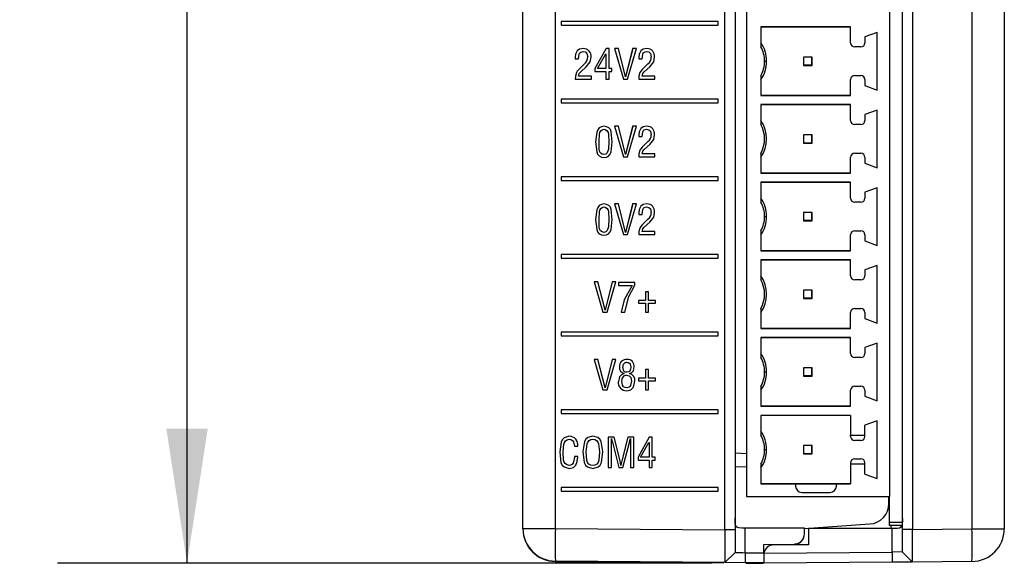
# Model space of a CAD drawing. Header units: millimetres. Extents: x 0 to 559, y 0 to 432.
# Tile 2 of 25: x 108 to 157, y 96 to 122. Entities that reach past the tile are written whole.
import ezdxf

# ---------------------------------------------------------------- set-up
doc = ezdxf.new("R2010")
doc.units = ezdxf.units.MM
doc.header["$LTSCALE"] = 2
doc.layers.add('DIMENSIONS', color=140, linetype='Continuous', lineweight=25)
doc.styles.add('SLDTEXTSTYLE0', font='TXT', dxfattribs={"width": 0.7})
doc.dimstyles.new('SLDDIMSTYLE0', dxfattribs={"dimtxt": 4.316016, "dimasz": 6.604, "dimexe": 0, "dimexo": 0.0625, "dimgap": 1.079004, "dimtad": 0, "dimtih": 1, "dimtoh": 1, "dimdec": 1, "dimrnd": 1e-09, "dimzin": 12, "dimdsep": 46, "dimtxsty": 'SLDTEXTSTYLE0', "dimsah": 1, "dimcen": 0.09, "dimadec": 0, "dimazin": 3, "dimtfac": 1, "dimtdec": 1, "dimtofl": 0, "dimtmove": 0, "dimatfit": 3, "dimfxl": 0, "dimfrac": 2, "dimtolj": 1, "dimtzin": 12, "dimarcsym": 0})

# ---------------------------------------------------------------- blocks, each defined once
blk = doc.blocks.new('_D')
at = {"layer": 'DIMENSIONS'}
for p, q in [((132.637, 200.338), (110.194, 200.338)), ((116.544, 200.338), (116.544, 155.891)), ((110.131, 148.065), (108.682, 148.065)), ((108.682, 148.065), (108.682, 141.205)), ((122.956, 148.065), (124.406, 148.065)), ((124.406, 148.065), (124.406, 141.205)), ((108.682, 141.205), (110.131, 141.205)), ((124.406, 141.205), (122.956, 141.205)), ((116.544, 95.791), (116.544, 140.239)), ((142.284, 95.791), (110.194, 95.791))]:
    blk.add_line(p, q, dxfattribs=at)
for points in [[(116.544, 200.338), (115.528, 193.734), (117.56, 193.734)], [(116.544, 95.791), (117.56, 102.395), (115.528, 102.395)]]:
    blk.add_solid(points, dxfattribs=at)
at = {"layer": 'DIMENSIONS', "char_height": 4.2333, "attachment_point": 1, "style": 'SLDTEXTSTYLE0'}
for s, insert in [('104.5', (108.336, 154.488)), ('4.12', (110.131, 146.662))]:
    blk.add_mtext(s, dxfattribs=dict(at, insert=insert))

msp = doc.modelspace()

# ---------------------------------------------------------------- linework, layer by layer
for p, q in [((142.926, 97.425), (142.926, 169.231)), ((143.422, 169.231), (143.422, 97.425)), ((151.629, 97.455), (151.629, 169.214)), ((152.129, 168.964), (152.129, 97.455)), ((155.043, 168.964), (155.043, 97.481)), ((156.629, 168.964), (156.629, 97.481)), ((143.992, 168.402), (143.992, 99.067)), ((150.992, 168.402), (150.992, 99.067)), ((134.608, 97.498), (134.608, 162.371)), ((133.019, 97.481), (133.019, 162.103)), ((133.022, 97.498), (133.022, 162.121)), ((142.595, 122.361), (134.896, 122.361)), ((134.896, 122.361), (134.896, 122.181)), ((134.896, 122.361), (134.896, 122.181)), ((142.595, 122.181), (142.595, 122.361)), ((134.896, 122.181), (142.595, 122.181)), ((149.092, 122.092), (144.692, 122.092)), ((144.692, 122.092), (144.692, 121.121)), ((149.092, 122.081), (144.692, 122.081)), ((149.092, 121.312), (149.092, 122.092)), ((150.392, 121.826), (149.792, 121.608)), ((150.392, 118.997), (150.392, 121.826)), ((149.792, 121.608), (149.792, 121.312)), ((135.679, 120.917), (135.679, 120.917)), ((135.971, 120.885), (135.971, 120.885)), ((135.979, 121.031), (135.979, 121.031)), ((137.102, 121.032), (136.549, 120.053)), ((137.102, 121.032), (136.549, 120.053)), ((136.676, 120.049), (137.084, 120.77)), ((137.084, 120.77), (137.088, 120.77)), ((137.088, 120.77), (137.088, 120.049)), ((137.088, 120.77), (137.088, 120.049)), ((137.088, 120.77), (137.088, 120.77)), ((137.249, 121.032), (137.102, 121.032)), ((137.249, 120.049), (137.249, 121.032)), ((137.699, 121.032), (137.515, 121.032)), ((137.515, 121.032), (137.946, 119.532)), ((137.515, 121.032), (137.946, 119.532)), ((138.046, 119.641), (137.699, 121.032)), ((138.4, 121.032), (138.05, 119.641)), ((138.401, 121.032), (138.05, 119.641)), ((138.152, 119.532), (138.585, 121.032)), ((138.585, 121.032), (138.4, 121.032)), ((138.795, 120.917), (138.795, 120.917)), ((139.087, 120.885), (139.086, 120.885)), ((139.095, 121.031), (139.094, 121.031)), ((149.592, 121.112), (149.292, 121.112)), ((133.019, 120.438), (133.014, 120.438)), ((135.586, 120.616), (135.586, 120.523)), ((135.586, 120.616), (135.586, 120.616)), ((135.586, 120.616), (135.586, 120.523)), ((135.586, 120.523), (135.747, 120.523)), ((136.037, 120.281), (135.755, 120.004)), ((136.038, 120.281), (135.755, 120.004)), ((136.038, 120.281), (136.037, 120.281)), ((136.196, 120.62), (136.196, 120.62)), ((138.701, 120.616), (138.702, 120.523)), ((138.702, 120.616), (138.701, 120.616)), ((138.702, 120.616), (138.702, 120.523)), ((138.702, 120.523), (138.863, 120.523)), ((139.153, 120.281), (138.871, 120.004)), ((139.153, 120.281), (138.871, 120.004)), ((139.153, 120.281), (139.153, 120.281)), ((139.312, 120.62), (139.312, 120.62)), ((144.872, 120.412), (144.972, 120.412)), ((146.792, 120.612), (146.786, 120.617)), ((147.197, 120.617), (146.786, 120.617)), ((146.786, 120.617), (146.786, 120.206)), ((146.792, 120.212), (146.792, 120.612)), ((147.192, 120.612), (146.792, 120.612)), ((147.197, 120.617), (147.192, 120.612)), ((147.192, 120.212), (147.192, 120.612)), ((147.197, 120.206), (147.197, 120.617)), ((135.642, 119.853), (135.642, 119.853)), ((135.755, 120.004), (135.755, 120.004)), ((135.857, 119.897), (136.125, 120.145)), ((136.549, 120.053), (136.549, 119.903)), ((136.549, 120.053), (136.549, 120.053)), ((136.549, 120.053), (136.549, 119.903)), ((136.549, 119.903), (137.088, 119.903)), ((137.088, 120.049), (136.676, 120.049)), ((137.088, 120.049), (137.088, 120.049)), ((137.088, 119.903), (137.088, 119.532)), ((137.088, 119.903), (137.088, 119.532)), ((137.088, 119.903), (137.088, 119.903)), ((137.384, 120.049), (137.249, 120.049)), ((137.249, 119.532), (137.249, 119.903)), ((137.249, 119.903), (137.384, 119.903)), ((137.384, 119.903), (137.384, 120.049)), ((138.758, 119.853), (138.757, 119.853)), ((138.871, 120.004), (138.871, 120.004)), ((138.972, 119.897), (139.241, 120.145)), ((146.792, 120.212), (146.786, 120.206)), ((146.786, 120.206), (147.197, 120.206)), ((147.192, 120.212), (146.792, 120.212)), ((147.197, 120.206), (147.192, 120.212)), ((135.584, 119.532), (136.375, 119.532)), ((136.375, 119.678), (135.749, 119.678)), ((136.375, 119.532), (136.375, 119.678)), ((137.088, 119.532), (137.249, 119.532)), ((137.946, 119.532), (138.152, 119.532)), ((138.05, 119.641), (138.046, 119.641)), ((138.05, 119.641), (138.05, 119.641)), ((138.7, 119.532), (139.491, 119.532)), ((139.491, 119.678), (138.865, 119.678)), ((139.491, 119.532), (139.491, 119.678)), ((144.692, 119.703), (144.692, 118.732)), ((149.092, 118.732), (149.092, 119.512)), ((149.292, 119.712), (149.592, 119.712)), ((149.792, 119.512), (149.792, 119.215)), ((149.792, 119.215), (150.392, 118.997)), ((142.595, 118.551), (134.896, 118.551)), ((134.896, 118.551), (134.896, 118.371)), ((134.896, 118.551), (134.896, 118.371)), ((134.896, 118.371), (142.595, 118.371)), ((142.595, 118.371), (142.595, 118.551)), ((144.692, 118.742), (149.092, 118.742)), ((144.692, 118.732), (149.092, 118.732)), ((149.092, 118.282), (144.692, 118.282)), ((144.692, 118.282), (144.692, 117.311)), ((149.092, 118.271), (144.692, 118.271)), ((149.092, 117.502), (149.092, 118.282)), ((150.392, 118.016), (149.792, 117.798)), ((150.392, 115.187), (150.392, 118.016)), ((149.792, 117.798), (149.792, 117.502)), ((136.992, 117.075), (136.991, 117.075)), ((137.699, 117.222), (137.515, 117.222)), ((137.515, 117.222), (137.946, 115.722)), ((137.515, 117.222), (137.946, 115.722)), ((138.046, 115.831), (137.699, 117.222)), ((138.4, 117.222), (138.05, 115.831)), ((138.401, 117.222), (138.05, 115.831)), ((138.152, 115.722), (138.585, 117.222)), ((138.585, 117.222), (138.4, 117.222)), ((138.795, 117.107), (138.795, 117.107)), ((139.087, 117.075), (139.086, 117.075)), ((139.095, 117.221), (139.094, 117.221)), ((149.592, 117.302), (149.292, 117.302)), ((136.586, 116.456), (136.585, 116.456)), ((136.75, 116.482), (136.75, 116.482)), ((137.235, 116.482), (137.235, 116.482)), ((138.701, 116.806), (138.702, 116.713)), ((138.702, 116.806), (138.701, 116.806)), ((138.702, 116.806), (138.702, 116.713)), ((138.702, 116.713), (138.863, 116.713)), ((139.153, 116.471), (138.871, 116.194)), ((139.153, 116.471), (138.871, 116.194)), ((139.153, 116.471), (139.153, 116.471)), ((139.312, 116.81), (139.312, 116.81)), ((146.792, 116.802), (146.786, 116.807)), ((147.197, 116.807), (146.786, 116.807)), ((146.786, 116.807), (146.786, 116.396)), ((146.792, 116.402), (146.786, 116.396)), ((146.786, 116.396), (147.197, 116.396)), ((147.192, 116.802), (146.792, 116.802)), ((146.792, 116.402), (146.792, 116.802)), ((147.192, 116.402), (146.792, 116.402)), ((147.197, 116.807), (147.192, 116.802)), ((147.192, 116.402), (147.192, 116.802)), ((147.197, 116.396), (147.192, 116.402)), ((147.197, 116.396), (147.197, 116.807)), ((138.758, 116.043), (138.757, 116.043)), ((138.871, 116.194), (138.871, 116.194)), ((138.972, 116.087), (139.241, 116.335)), ((136.992, 115.831), (136.991, 115.831)), ((136.991, 115.685), (136.992, 115.685)), ((136.992, 115.685), (136.992, 115.685)), ((137.946, 115.722), (138.152, 115.722)), ((138.05, 115.831), (138.046, 115.831)), ((138.05, 115.831), (138.05, 115.831)), ((138.7, 115.722), (139.491, 115.722)), ((139.491, 115.868), (138.865, 115.868)), ((139.491, 115.722), (139.491, 115.868)), ((144.692, 115.893), (144.692, 114.922)), ((149.092, 114.922), (149.092, 115.702)), ((149.292, 115.902), (149.592, 115.902)), ((149.792, 115.702), (149.792, 115.405)), ((149.792, 115.405), (150.392, 115.187)), ((142.595, 114.741), (134.896, 114.741)), ((134.896, 114.741), (134.896, 114.561)), ((134.896, 114.741), (134.896, 114.561)), ((134.896, 114.561), (142.595, 114.561)), ((142.595, 114.561), (142.595, 114.741)), ((144.692, 114.932), (149.092, 114.932)), ((144.692, 114.922), (149.092, 114.922)), ((149.092, 114.477), (144.692, 114.477)), ((144.692, 114.477), (144.692, 113.506)), ((149.092, 114.466), (144.692, 114.466)), ((149.092, 113.697), (149.092, 114.477)), ((150.392, 114.211), (149.792, 113.993)), ((149.792, 113.993), (149.792, 113.697)), ((150.392, 111.382), (150.392, 114.211)), ((149.592, 113.497), (149.292, 113.497)), ((136.992, 113.265), (136.991, 113.265)), ((137.699, 113.412), (137.515, 113.412)), ((137.515, 113.412), (137.946, 111.912)), ((137.515, 113.412), (137.946, 111.912)), ((138.046, 112.021), (137.699, 113.412)), ((138.4, 113.412), (138.05, 112.021)), ((138.401, 113.412), (138.05, 112.021)), ((138.152, 111.912), (138.585, 113.412)), ((138.585, 113.412), (138.4, 113.412)), ((138.795, 113.297), (138.795, 113.297)), ((139.087, 113.265), (139.086, 113.265)), ((139.095, 113.411), (139.094, 113.411)), ((136.586, 112.646), (136.585, 112.646)), ((136.75, 112.672), (136.75, 112.672)), ((137.235, 112.672), (137.235, 112.672)), ((138.701, 112.996), (138.702, 112.903)), ((138.702, 112.996), (138.701, 112.996)), ((138.702, 112.996), (138.702, 112.903)), ((138.702, 112.903), (138.863, 112.903)), ((139.153, 112.661), (138.871, 112.384)), ((139.153, 112.661), (138.871, 112.384)), ((138.972, 112.277), (139.241, 112.525)), ((139.153, 112.661), (139.153, 112.661)), ((139.312, 113), (139.312, 113)), ((144.872, 112.797), (144.972, 112.797)), ((146.792, 112.997), (146.786, 113.002)), ((147.197, 113.002), (146.786, 113.002)), ((146.786, 113.002), (146.786, 112.591)), ((146.792, 112.597), (146.786, 112.591)), ((146.786, 112.591), (147.197, 112.591)), ((147.192, 112.997), (146.792, 112.997)), ((146.792, 112.597), (146.792, 112.997)), ((147.192, 112.597), (146.792, 112.597)), ((147.197, 113.002), (147.192, 112.997)), ((147.192, 112.597), (147.192, 112.997)), ((147.197, 112.591), (147.192, 112.597)), ((147.197, 112.591), (147.197, 113.002)), ((138.758, 112.233), (138.757, 112.233)), ((139.491, 112.058), (138.865, 112.058)), ((138.871, 112.384), (138.871, 112.384)), ((139.491, 111.912), (139.491, 112.058)), ((144.692, 112.088), (144.692, 111.117)), ((149.292, 112.097), (149.592, 112.097)), ((136.992, 112.021), (136.991, 112.021)), ((136.991, 111.875), (136.992, 111.875)), ((136.992, 111.875), (136.992, 111.875)), ((137.946, 111.912), (138.152, 111.912)), ((138.05, 112.021), (138.046, 112.021)), ((138.05, 112.021), (138.05, 112.021)), ((138.7, 111.912), (139.491, 111.912)), ((149.092, 111.117), (149.092, 111.897)), ((149.792, 111.897), (149.792, 111.6)), ((149.792, 111.6), (150.392, 111.382)), ((144.692, 111.127), (149.092, 111.127)), ((144.692, 111.117), (149.092, 111.117)), ((142.595, 110.931), (134.896, 110.931)), ((134.896, 110.931), (134.896, 110.751)), ((134.896, 110.931), (134.896, 110.751)), ((134.896, 110.751), (142.595, 110.751)), ((142.595, 110.751), (142.595, 110.931)), ((149.092, 110.667), (144.692, 110.667)), ((144.692, 110.667), (144.692, 109.696)), ((149.092, 110.656), (144.692, 110.656)), ((149.092, 109.887), (149.092, 110.667)), ((150.392, 110.401), (149.792, 110.183)), ((149.792, 110.183), (149.792, 109.887)), ((150.392, 107.572), (150.392, 110.401)), ((149.592, 109.687), (149.292, 109.687)), ((136.698, 109.602), (136.513, 109.602)), ((136.513, 109.602), (136.944, 108.102)), ((136.513, 109.602), (136.944, 108.102)), ((137.044, 108.211), (136.698, 109.602)), ((137.399, 109.602), (137.048, 108.211)), ((137.399, 109.602), (137.048, 108.211)), ((137.15, 108.102), (137.583, 109.602)), ((137.583, 109.602), (137.399, 109.602)), ((138.512, 109.565), (137.699, 109.565)), ((137.699, 109.565), (137.699, 109.419)), ((137.699, 109.565), (137.699, 109.419)), ((137.699, 109.419), (138.376, 109.419)), ((138.376, 109.419), (138.376, 109.419)), ((138.512, 109.43), (138.512, 109.565)), ((146.792, 109.187), (146.786, 109.192)), ((147.197, 109.192), (146.786, 109.192)), ((146.786, 109.192), (146.786, 108.781)), ((147.192, 109.187), (146.792, 109.187)), ((146.792, 108.787), (146.792, 109.187)), ((147.197, 109.192), (147.192, 109.187)), ((147.192, 108.787), (147.192, 109.187)), ((147.197, 108.781), (147.197, 109.192)), ((139.036, 108.674), (138.693, 108.674)), ((138.693, 108.674), (138.693, 108.547)), ((138.693, 108.674), (138.693, 108.547)), ((139.178, 109.107), (139.036, 109.107)), ((139.036, 109.107), (139.036, 108.674)), ((139.036, 109.107), (139.036, 108.674)), ((139.036, 108.674), (139.036, 108.674)), ((139.178, 108.674), (139.178, 109.107)), ((139.523, 108.674), (139.178, 108.674)), ((139.523, 108.547), (139.523, 108.674)), ((146.792, 108.787), (146.786, 108.781)), ((146.786, 108.781), (147.197, 108.781)), ((147.192, 108.787), (146.792, 108.787)), ((147.197, 108.781), (147.192, 108.787)), ((137.048, 108.211), (137.044, 108.211)), ((137.048, 108.211), (137.048, 108.211)), ((138.693, 108.547), (139.036, 108.547)), ((139.036, 108.547), (139.036, 108.102)), ((139.036, 108.547), (139.036, 108.547)), ((139.036, 108.547), (139.036, 108.102)), ((139.178, 108.102), (139.178, 108.547)), ((139.178, 108.547), (139.523, 108.547)), ((144.692, 108.278), (144.692, 107.307)), ((149.292, 108.287), (149.592, 108.287)), ((136.944, 108.102), (137.15, 108.102)), ((137.841, 108.101), (138.024, 108.102)), ((139.036, 108.102), (139.178, 108.102)), ((149.092, 107.307), (149.092, 108.087)), ((149.792, 108.087), (149.792, 107.79)), ((149.792, 107.79), (150.392, 107.572)), ((144.692, 107.317), (149.092, 107.317)), ((144.692, 107.307), (149.092, 107.307)), ((142.595, 107.121), (134.896, 107.121)), ((134.896, 107.121), (134.896, 106.941)), ((134.896, 107.121), (134.896, 106.941)), ((134.896, 106.941), (142.595, 106.941)), ((142.595, 106.941), (142.595, 107.121)), ((149.092, 106.857), (144.692, 106.857)), ((144.692, 106.857), (144.692, 105.886)), ((149.092, 106.846), (144.692, 106.846)), ((149.092, 106.077), (149.092, 106.857)), ((150.392, 106.591), (149.792, 106.373)), ((149.792, 106.373), (149.792, 106.077)), ((150.392, 103.762), (150.392, 106.591)), ((136.698, 105.792), (136.513, 105.792)), ((136.513, 105.792), (136.944, 104.292)), ((136.513, 105.792), (136.944, 104.292)), ((137.044, 104.401), (136.698, 105.792)), ((137.399, 105.792), (137.048, 104.401)), ((137.399, 105.792), (137.048, 104.401)), ((137.15, 104.292), (137.583, 105.792)), ((137.583, 105.792), (137.399, 105.792)), ((138.131, 105.791), (138.131, 105.791)), ((149.592, 105.877), (149.292, 105.877)), ((137.754, 105.432), (137.754, 105.432)), ((137.919, 105.414), (137.919, 105.414)), ((138.119, 105.645), (138.119, 105.645)), ((138.31, 105.407), (138.31, 105.407)), ((139.178, 105.297), (139.036, 105.297)), ((139.036, 105.297), (139.036, 104.864)), ((139.036, 105.297), (139.036, 104.864)), ((139.178, 104.864), (139.178, 105.297)), ((146.792, 105.377), (146.786, 105.382)), ((147.197, 105.382), (146.786, 105.382)), ((146.786, 105.382), (146.786, 104.971)), ((147.192, 105.377), (146.792, 105.377)), ((146.792, 104.977), (146.792, 105.377)), ((147.197, 105.382), (147.192, 105.377)), ((147.192, 104.977), (147.192, 105.377)), ((147.197, 104.971), (147.197, 105.382)), ((137.986, 105.097), (137.986, 105.093)), ((137.986, 105.097), (137.986, 105.097)), ((137.986, 105.097), (137.986, 105.093)), ((137.986, 105.093), (137.986, 105.093)), ((138.106, 105.015), (138.105, 105.015)), ((138.121, 105.161), (138.121, 105.161)), ((138.249, 105.093), (138.249, 105.097)), ((139.036, 104.864), (138.693, 104.864)), ((138.693, 104.864), (138.693, 104.737)), ((138.693, 104.864), (138.693, 104.737)), ((139.036, 104.864), (139.036, 104.864)), ((139.523, 104.864), (139.178, 104.864)), ((139.523, 104.737), (139.523, 104.864)), ((144.872, 105.177), (144.972, 105.177)), ((146.792, 104.977), (146.786, 104.971)), ((146.786, 104.971), (147.197, 104.971)), ((147.192, 104.977), (146.792, 104.977)), ((147.197, 104.971), (147.192, 104.977)), ((137.048, 104.401), (137.044, 104.401)), ((137.048, 104.401), (137.048, 104.401)), ((137.698, 104.714), (137.698, 104.714)), ((137.863, 104.72), (137.863, 104.72)), ((138.118, 104.401), (138.118, 104.401)), ((138.348, 104.722), (138.347, 104.722)), ((138.693, 104.737), (139.036, 104.737)), ((139.036, 104.737), (139.036, 104.292)), ((139.036, 104.737), (139.036, 104.737)), ((139.036, 104.737), (139.036, 104.292)), ((139.178, 104.292), (139.178, 104.737)), ((139.178, 104.737), (139.523, 104.737)), ((144.692, 104.468), (144.692, 103.497)), ((149.292, 104.477), (149.592, 104.477)), ((136.944, 104.292), (137.15, 104.292)), ((138.114, 104.255), (138.114, 104.255)), ((139.036, 104.292), (139.178, 104.292)), ((149.092, 103.497), (149.092, 104.277)), ((149.792, 104.277), (149.792, 103.98)), ((149.792, 103.98), (150.392, 103.762)), ((144.692, 103.507), (149.092, 103.507)), ((144.692, 103.497), (149.092, 103.497)), ((142.595, 103.311), (134.896, 103.311)), ((134.896, 103.311), (134.896, 103.131)), ((134.896, 103.311), (134.896, 103.131)), ((134.896, 103.131), (142.595, 103.131)), ((142.595, 103.131), (142.595, 103.311)), ((149.092, 103.047), (144.692, 103.047)), ((144.692, 103.047), (144.692, 102.076)), ((149.092, 103.036), (144.692, 103.036)), ((149.092, 103.047), (149.092, 102.067)), ((150.392, 102.781), (149.792, 102.563)), ((149.792, 102.067), (149.792, 102.563)), ((150.392, 99.952), (150.392, 102.781)), ((135.292, 102.018), (135.292, 102.018)), ((136.449, 102.018), (136.449, 102.018)), ((137.49, 101.982), (137.2, 101.982)), ((137.2, 101.982), (137.2, 100.482)), ((137.2, 101.982), (137.2, 100.482)), ((137.361, 101.716), (137.357, 101.91)), ((137.357, 101.91), (137.361, 101.91)), ((137.361, 101.91), (137.361, 101.91)), ((137.789, 100.812), (137.49, 101.982)), ((138.166, 101.982), (137.864, 100.815)), ((138.166, 101.982), (137.864, 100.815)), ((138.455, 101.982), (138.166, 101.982)), ((138.29, 101.91), (138.294, 101.91)), ((138.294, 101.91), (138.294, 101.91)), ((138.455, 100.482), (138.455, 101.982)), ((139.216, 101.982), (138.663, 101.003)), ((139.216, 101.982), (138.663, 101.003)), ((139.364, 101.982), (139.216, 101.982)), ((139.364, 100.999), (139.364, 101.982)), ((149.092, 102.067), (149.792, 102.067)), ((149.092, 102.017), (149.092, 102.067)), ((149.792, 102.017), (149.792, 102.067)), ((135.28, 101.872), (135.279, 101.872)), ((135.549, 101.538), (135.71, 101.539)), ((136.442, 101.872), (136.441, 101.872)), ((137.361, 100.482), (137.361, 101.716)), ((137.405, 101.726), (137.724, 100.482)), ((137.405, 101.726), (137.405, 101.726)), ((137.405, 101.726), (137.724, 100.482)), ((137.925, 100.482), (138.243, 101.708)), ((138.293, 101.719), (138.294, 100.482)), ((138.294, 101.719), (138.293, 101.719)), ((138.294, 101.719), (138.294, 100.482)), ((138.79, 100.999), (139.199, 101.72)), ((139.199, 101.72), (139.203, 101.72)), ((139.203, 101.72), (139.203, 101.72)), ((139.203, 101.72), (139.203, 100.999)), ((139.203, 101.72), (139.203, 100.999)), ((146.786, 101.572), (146.786, 101.161)), ((146.792, 101.567), (146.786, 101.572)), ((147.197, 101.572), (146.786, 101.572)), ((146.792, 101.167), (146.792, 101.567)), ((147.192, 101.567), (146.792, 101.567)), ((147.197, 101.572), (147.192, 101.567)), ((147.192, 101.167), (147.192, 101.567)), ((147.197, 101.161), (147.197, 101.572)), ((149.592, 101.817), (149.292, 101.817)), ((134.824, 101.253), (134.824, 101.253)), ((135.71, 101.024), (135.549, 101.024)), ((135.955, 101.267), (135.955, 101.267)), ((135.955, 101.267), (135.955, 101.267)), ((136.771, 101.263), (136.771, 101.263)), ((136.771, 101.263), (136.771, 101.263)), ((138.663, 101.003), (138.663, 100.853)), ((138.663, 101.003), (138.663, 101.003)), ((138.663, 101.003), (138.663, 100.853)), ((139.203, 100.999), (138.79, 100.999)), ((139.203, 100.999), (139.203, 100.999)), ((139.498, 100.999), (139.364, 100.999)), ((139.498, 100.853), (139.498, 100.999)), ((143.992, 101.167), (143.422, 101.187)), ((144.872, 101.367), (144.972, 101.367)), ((146.792, 101.167), (146.786, 101.161)), ((146.786, 101.161), (147.197, 101.161)), ((147.192, 101.167), (146.792, 101.167)), ((147.197, 101.161), (147.192, 101.167)), ((135.28, 100.591), (135.279, 100.591)), ((135.539, 100.921), (135.539, 100.921)), ((136.446, 100.591), (136.445, 100.591)), ((137.2, 100.482), (137.361, 100.482)), ((137.724, 100.482), (137.925, 100.482)), ((137.825, 100.59), (137.821, 100.59)), ((137.825, 100.59), (137.825, 100.59)), ((137.864, 100.815), (137.864, 100.815)), ((138.294, 100.482), (138.455, 100.482)), ((138.663, 100.853), (139.203, 100.853)), ((139.203, 100.853), (139.203, 100.482)), ((139.203, 100.853), (139.203, 100.482)), ((139.203, 100.853), (139.203, 100.853)), ((139.203, 100.482), (139.364, 100.482)), ((139.364, 100.482), (139.364, 100.853)), ((139.364, 100.853), (139.498, 100.853)), ((143.992, 100.499), (143.422, 100.514)), ((144.692, 100.658), (144.692, 99.686)), ((149.092, 100.717), (149.092, 100.667)), ((149.092, 100.667), (149.092, 99.686)), ((149.092, 100.667), (149.792, 100.667)), ((149.292, 100.917), (149.592, 100.917)), ((149.792, 100.667), (149.792, 100.717)), ((149.792, 100.17), (149.792, 100.667)), ((149.792, 100.17), (150.392, 99.952)), ((142.595, 99.501), (134.896, 99.501)), ((134.896, 99.501), (134.896, 99.321)), ((134.896, 99.501), (134.896, 99.321)), ((142.595, 99.321), (142.595, 99.501)), ((144.692, 99.696), (149.092, 99.696)), ((146.392, 99.686), (144.692, 99.686)), ((148.392, 99.694), (146.392, 99.694)), ((146.392, 99.694), (146.392, 99.686)), ((146.392, 99.686), (146.392, 99.57)), ((148.392, 99.686), (148.392, 99.694)), ((148.392, 99.57), (148.392, 99.686)), ((149.092, 99.686), (148.392, 99.686)), ((134.896, 99.321), (142.595, 99.321)), ((143.992, 99.067), (150.992, 99.067)), ((146.692, 99.27), (148.092, 99.27)), ((150.969, 98.717), (150.969, 99.067)), ((150.989, 99.067), (150.989, 97.794)), ((146.827, 97.495), (150.039, 97.719)), ((151.626, 97.794), (150.989, 97.794)), ((150.989, 97.794), (150.989, 97.644)), ((151.608, 97.644), (150.989, 97.644)), ((151.069, 97.644), (151.069, 97.494)), ((151.561, 97.644), (151.561, 97.561)), ((133.022, 97.498), (134.608, 97.498)), ((134.608, 97.498), (142.926, 97.425)), ((143.422, 97.425), (142.926, 97.425)), ((143.422, 97.425), (143.422, 96.321)), ((143.922, 96.312), (143.922, 97.512)), ((146.827, 97.512), (143.922, 97.512)), ((146.827, 97.238), (146.827, 97.512)), ((151.129, 97.494), (147.024, 97.494)), ((147.024, 97.494), (147.024, 96.694)), ((151.129, 96.342), (151.129, 97.494)), ((151.629, 96.351), (151.629, 97.455)), ((152.129, 97.455), (151.629, 97.455)), ((152.129, 97.455), (155.043, 97.481)), ((155.043, 97.481), (156.629, 97.481)), ((144.827, 96.712), (146.336, 96.738)), ((146.333, 96.721), (144.827, 96.695)), ((144.827, 96.304), (144.827, 96.712)), ((147.024, 96.694), (145.324, 96.694)), ((143.413, 96.312), (142.926, 95.825)), ((143.413, 96.312), (143.422, 96.321)), ((143.922, 96.312), (143.917, 95.817)), ((143.922, 96.312), (144.827, 96.304)), ((144.827, 96.304), (144.827, 95.809)), ((144.833, 96.287), (151.129, 96.342)), ((151.629, 96.351), (151.129, 96.342)), ((151.129, 96.342), (151.134, 95.847)), ((151.629, 96.351), (151.638, 96.342)), ((151.638, 96.342), (152.129, 95.855)), ((134.605, 95.881), (142.878, 95.808)), ((142.926, 95.825), (134.608, 95.898)), ((143.917, 95.817), (142.926, 95.825)), ((144.827, 95.809), (143.917, 95.817)), ((143.965, 95.799), (144.824, 95.791)), ((151.134, 95.847), (144.824, 95.791)), ((144.824, 95.791), (144.824, 95.809)), ((152.129, 95.855), (151.134, 95.847)), ((155.043, 95.881), (152.129, 95.855))]:
    msp.add_line(p, q)
at = {"flags": 128}
for points in [[(135.679, 120.917), (135.602, 120.755), (135.586, 120.616)], [(135.679, 120.917), (135.602, 120.755), (135.586, 120.616)], [(135.979, 121.031), (135.798, 120.999), (135.679, 120.917)], [(135.979, 121.031), (135.798, 120.999), (135.679, 120.917)], [(135.747, 120.523), (135.778, 120.763), (135.807, 120.816), (135.854, 120.855), (135.971, 120.885)], [(135.971, 120.885), (136.08, 120.865), (136.16, 120.79), (136.196, 120.62)], [(135.971, 120.885), (136.08, 120.865), (136.161, 120.79), (136.196, 120.62)], [(138.795, 120.917), (138.718, 120.755), (138.701, 120.616)], [(138.795, 120.917), (138.718, 120.755), (138.702, 120.616)], [(139.094, 121.031), (138.913, 120.999), (138.795, 120.917)], [(139.095, 121.031), (138.913, 120.999), (138.795, 120.917)], [(138.863, 120.523), (138.894, 120.763), (138.923, 120.816), (138.969, 120.855), (139.086, 120.885)], [(139.086, 120.885), (139.196, 120.865), (139.276, 120.79), (139.312, 120.62)], [(139.087, 120.885), (139.196, 120.865), (139.276, 120.79), (139.312, 120.62)], [(136.125, 120.145), (136.316, 120.381), (136.361, 120.616)], [(139.241, 120.145), (139.432, 120.381), (139.476, 120.616)], [(135.642, 119.853), (135.595, 119.675), (135.584, 119.532)], [(135.642, 119.853), (135.595, 119.675), (135.584, 119.532)], [(135.755, 120.004), (135.684, 119.924), (135.642, 119.853)], [(135.755, 120.004), (135.684, 119.924), (135.642, 119.853)], [(135.749, 119.678), (135.785, 119.813), (135.857, 119.897)], [(138.757, 119.853), (138.711, 119.675), (138.7, 119.532)], [(138.758, 119.853), (138.711, 119.675), (138.7, 119.532)], [(138.871, 120.004), (138.8, 119.924), (138.757, 119.853)], [(138.871, 120.004), (138.8, 119.924), (138.758, 119.853)], [(138.865, 119.678), (138.901, 119.813), (138.972, 119.897)], [(136.991, 117.221), (136.872, 117.199), (136.765, 117.142), (136.686, 117.051), (136.641, 116.938), (136.585, 116.456)], [(136.992, 117.221), (136.872, 117.199), (136.765, 117.142), (136.686, 117.051), (136.641, 116.938), (136.586, 116.456)], [(136.75, 116.482), (136.77, 116.838), (136.791, 116.924), (136.834, 117.002), (136.905, 117.055), (136.991, 117.075)], [(137.399, 116.456), (137.353, 116.945), (137.307, 117.059), (137.224, 117.148), (137.113, 117.201), (136.991, 117.221)], [(136.991, 117.075), (137.076, 117.051), (137.148, 116.998), (137.194, 116.923), (137.215, 116.837), (137.235, 116.482)], [(136.992, 117.075), (137.077, 117.051), (137.148, 116.998), (137.194, 116.923), (137.215, 116.837), (137.235, 116.482)], [(138.795, 117.107), (138.718, 116.945), (138.701, 116.806)], [(138.795, 117.107), (138.718, 116.945), (138.702, 116.806)], [(139.094, 117.221), (138.913, 117.189), (138.795, 117.107)], [(139.095, 117.221), (138.913, 117.189), (138.795, 117.107)], [(138.863, 116.713), (138.894, 116.953), (138.923, 117.006), (138.969, 117.045), (139.086, 117.075)], [(139.086, 117.075), (139.196, 117.055), (139.276, 116.98), (139.312, 116.81)], [(139.087, 117.075), (139.196, 117.055), (139.276, 116.98), (139.312, 116.81)], [(136.585, 116.456), (136.639, 115.97), (136.684, 115.857), (136.763, 115.765), (136.871, 115.708), (136.991, 115.685)], [(136.586, 116.456), (136.639, 115.97), (136.684, 115.857), (136.764, 115.765), (136.872, 115.708), (136.992, 115.685)], [(136.991, 115.831), (136.897, 115.852), (136.819, 115.91), (136.776, 115.997), (136.76, 116.093), (136.75, 116.482)], [(137.235, 116.482), (137.216, 116.098), (137.157, 115.916), (137.084, 115.854), (136.991, 115.831)], [(137.235, 116.482), (137.216, 116.098), (137.158, 115.916), (137.085, 115.854), (136.992, 115.831)], [(136.992, 115.685), (137.113, 115.705), (137.223, 115.759), (137.305, 115.851), (137.349, 115.966), (137.399, 116.456)], [(139.241, 116.335), (139.432, 116.571), (139.476, 116.806)], [(138.757, 116.043), (138.711, 115.865), (138.7, 115.722)], [(138.758, 116.043), (138.711, 115.865), (138.7, 115.722)], [(138.871, 116.194), (138.8, 116.114), (138.757, 116.043)], [(138.871, 116.194), (138.8, 116.114), (138.758, 116.043)], [(138.865, 115.868), (138.901, 116.003), (138.972, 116.087)], [(136.991, 113.411), (136.872, 113.389), (136.765, 113.332), (136.686, 113.241), (136.641, 113.128), (136.585, 112.646)], [(136.992, 113.411), (136.872, 113.389), (136.765, 113.332), (136.686, 113.241), (136.641, 113.128), (136.586, 112.646)], [(136.75, 112.672), (136.77, 113.028), (136.791, 113.114), (136.834, 113.192), (136.905, 113.245), (136.991, 113.265)], [(137.399, 112.646), (137.353, 113.135), (137.307, 113.249), (137.224, 113.338), (137.113, 113.391), (136.991, 113.411)], [(136.991, 113.265), (137.076, 113.241), (137.148, 113.188), (137.194, 113.113), (137.215, 113.027), (137.235, 112.672)], [(136.992, 113.265), (137.077, 113.241), (137.148, 113.188), (137.194, 113.113), (137.215, 113.027), (137.235, 112.672)], [(138.795, 113.297), (138.718, 113.135), (138.701, 112.996)], [(138.795, 113.297), (138.718, 113.135), (138.702, 112.996)], [(139.094, 113.411), (138.913, 113.379), (138.795, 113.297)], [(139.095, 113.411), (138.913, 113.379), (138.795, 113.297)], [(138.863, 112.903), (138.894, 113.143), (138.923, 113.196), (138.969, 113.235), (139.086, 113.265)], [(139.086, 113.265), (139.196, 113.245), (139.276, 113.17), (139.312, 113)], [(139.087, 113.265), (139.196, 113.245), (139.276, 113.17), (139.312, 113)], [(136.585, 112.646), (136.639, 112.16), (136.684, 112.047), (136.763, 111.955), (136.871, 111.898), (136.991, 111.875)], [(136.586, 112.646), (136.639, 112.16), (136.684, 112.047), (136.764, 111.955), (136.872, 111.898), (136.992, 111.875)], [(136.991, 112.021), (136.897, 112.042), (136.819, 112.1), (136.776, 112.187), (136.76, 112.283), (136.75, 112.672)], [(137.235, 112.672), (137.216, 112.288), (137.157, 112.106), (137.084, 112.044), (136.991, 112.021)], [(137.235, 112.672), (137.216, 112.288), (137.158, 112.106), (137.085, 112.044), (136.992, 112.021)], [(136.992, 111.875), (137.113, 111.895), (137.223, 111.949), (137.305, 112.041), (137.349, 112.156), (137.399, 112.646)], [(139.241, 112.525), (139.432, 112.761), (139.476, 112.996)], [(138.757, 112.233), (138.711, 112.055), (138.7, 111.912)], [(138.758, 112.233), (138.711, 112.055), (138.7, 111.912)], [(138.871, 112.384), (138.8, 112.304), (138.757, 112.233)], [(138.871, 112.384), (138.8, 112.304), (138.758, 112.233)], [(138.865, 112.058), (138.901, 112.193), (138.972, 112.277)], [(138.376, 109.419), (137.99, 108.715), (137.841, 108.101)], [(138.376, 109.419), (137.99, 108.715), (137.841, 108.101)], [(138.024, 108.102), (138.208, 108.88), (138.512, 109.43)], [(138.121, 105.161), (138.053, 105.17), (137.992, 105.202), (137.95, 105.256), (137.919, 105.414)], [(138.119, 105.645), (138.184, 105.637), (138.242, 105.609), (138.282, 105.557), (138.31, 105.407)], [(138.119, 105.645), (138.183, 105.637), (138.242, 105.609), (138.281, 105.557), (138.31, 105.407)], [(138.31, 105.407), (138.301, 105.309), (138.261, 105.218), (138.198, 105.174), (138.121, 105.161)], [(138.31, 105.407), (138.301, 105.309), (138.261, 105.218), (138.198, 105.174), (138.121, 105.161)], [(138.249, 105.097), (138.361, 105.143), (138.437, 105.236), (138.475, 105.422)], [(137.986, 105.093), (137.852, 105.039), (137.752, 104.934), (137.698, 104.714)], [(137.986, 105.093), (137.852, 105.039), (137.752, 104.934), (137.698, 104.714)], [(138.105, 105.015), (138.222, 104.989), (138.306, 104.905), (138.347, 104.722)], [(138.106, 105.015), (138.223, 104.989), (138.307, 104.905), (138.348, 104.722)], [(138.118, 104.401), (138.031, 104.412), (137.954, 104.451), (137.902, 104.52), (137.863, 104.72)], [(138.114, 104.255), (138.306, 104.296), (138.445, 104.434), (138.512, 104.736)], [(138.348, 104.722), (138.301, 104.507), (138.268, 104.462), (138.224, 104.428), (138.118, 104.401)], [(138.347, 104.722), (138.301, 104.507), (138.268, 104.462), (138.224, 104.428), (138.118, 104.401)], [(135.292, 102.018), (135.048, 101.952), (134.955, 101.867), (134.896, 101.754), (134.824, 101.253)], [(135.292, 102.018), (135.049, 101.952), (134.955, 101.867), (134.897, 101.754), (134.824, 101.253)], [(136.449, 102.018), (136.201, 101.959), (136.1, 101.881), (136.035, 101.771), (135.955, 101.267)], [(136.449, 102.018), (136.201, 101.959), (136.1, 101.881), (136.035, 101.771), (135.955, 101.267)], [(136.936, 101.267), (136.859, 101.769), (136.795, 101.879), (136.695, 101.958), (136.449, 102.018)], [(137.361, 101.91), (137.384, 101.806), (137.405, 101.726)], [(137.361, 101.91), (137.385, 101.806), (137.405, 101.726)], [(138.243, 101.708), (138.27, 101.82), (138.29, 101.91)], [(138.294, 101.91), (138.295, 101.803), (138.293, 101.719)], [(138.294, 101.91), (138.295, 101.803), (138.294, 101.719)], [(134.988, 101.257), (135.025, 101.633), (135.054, 101.723), (135.108, 101.8), (135.187, 101.851), (135.279, 101.872)], [(135.279, 101.872), (135.37, 101.86), (135.45, 101.819), (135.505, 101.747), (135.549, 101.538)], [(135.28, 101.872), (135.37, 101.86), (135.451, 101.819), (135.505, 101.747), (135.549, 101.538)], [(136.12, 101.263), (136.165, 101.646), (136.202, 101.735), (136.262, 101.81), (136.346, 101.856), (136.441, 101.872)], [(136.441, 101.872), (136.537, 101.857), (136.623, 101.812), (136.686, 101.738), (136.724, 101.648), (136.771, 101.263)], [(136.442, 101.872), (136.538, 101.857), (136.623, 101.812), (136.686, 101.738), (136.724, 101.648), (136.771, 101.263)], [(134.824, 101.253), (134.884, 100.724), (134.941, 100.604), (135.038, 100.514), (135.294, 100.445)], [(134.824, 101.253), (134.885, 100.724), (134.941, 100.604), (135.038, 100.514), (135.294, 100.445)], [(135.279, 100.591), (135.181, 100.615), (135.099, 100.672), (135.044, 100.757), (135.016, 100.854), (134.988, 101.257)], [(135.549, 101.024), (135.543, 100.966), (135.539, 100.921)], [(135.549, 101.024), (135.543, 100.966), (135.539, 100.921)], [(135.702, 100.931), (135.706, 100.983), (135.71, 101.024)], [(135.955, 101.267), (136.027, 100.729), (136.086, 100.607), (136.185, 100.514), (136.445, 100.445)], [(135.955, 101.267), (136.027, 100.729), (136.086, 100.607), (136.185, 100.514), (136.446, 100.445)], [(136.445, 100.591), (136.341, 100.605), (136.249, 100.655), (136.187, 100.741), (136.155, 100.842), (136.12, 101.263)], [(136.445, 100.445), (136.706, 100.514), (136.805, 100.607), (136.865, 100.729), (136.936, 101.267)], [(136.771, 101.263), (136.736, 100.842), (136.704, 100.741), (136.642, 100.656), (136.55, 100.605), (136.445, 100.591)], [(136.771, 101.263), (136.736, 100.842), (136.704, 100.741), (136.642, 100.656), (136.55, 100.605), (136.446, 100.591)], [(135.539, 100.921), (135.477, 100.695), (135.442, 100.649), (135.394, 100.615), (135.279, 100.591)], [(135.539, 100.921), (135.477, 100.695), (135.442, 100.649), (135.394, 100.615), (135.28, 100.591)], [(135.294, 100.445), (135.497, 100.496), (135.617, 100.609)], [(135.617, 100.609), (135.686, 100.783), (135.702, 100.931)], [(137.821, 100.59), (137.807, 100.715), (137.789, 100.812)], [(137.864, 100.815), (137.839, 100.689), (137.825, 100.59)], [(137.864, 100.815), (137.839, 100.689), (137.825, 100.59)], [(143.922, 97.512), (143.757, 97.512), (143.612, 97.523), (143.507, 97.563), (143.453, 97.633), (143.429, 97.729), (143.422, 97.857), (143.422, 98.012)], [(151.629, 97.994), (151.629, 97.863), (151.624, 97.741), (151.606, 97.637), (151.563, 97.562), (151.494, 97.52), (151.383, 97.499), (151.292, 97.496), (151.129, 97.494)]]:
    msp.add_lwpolyline(points, dxfattribs=at)
for centre, radius, start, end in [((143.385, 120.412), 1.586, 0, 34.563), ((149.292, 121.312), 0.2, 180, 270), ((149.592, 121.312), 0.2, 270, 0), ((135.995, 120.663), 0.369, 352.5845, 92.5462), ((139.111, 120.663), 0.369, 352.5845, 92.5462), ((143.385, 120.412), 1.486, 0, 28.4893), ((135.806, 120.596), 0.39, 306.2964, 3.4781), ((135.807, 120.596), 0.39, 306.2964, 3.4781), ((138.922, 120.596), 0.39, 306.2964, 3.4781), ((138.922, 120.596), 0.39, 306.2964, 3.4781), ((143.385, 120.412), 1.486, 331.5107, 0), ((143.385, 120.412), 1.586, 325.437, 0), ((149.292, 119.512), 0.2, 90, 180), ((149.592, 119.512), 0.2, 0, 90), ((143.385, 116.602), 1.586, 325.437, 34.563), ((149.292, 117.502), 0.2, 180, 270), ((149.592, 117.502), 0.2, 270, 0), ((139.111, 116.853), 0.369, 352.5845, 92.5462), ((143.385, 116.602), 1.486, 331.5107, 28.4893), ((138.922, 116.786), 0.39, 306.2964, 3.4781), ((138.922, 116.786), 0.39, 306.2964, 3.4781), ((149.292, 115.702), 0.2, 90, 180), ((149.592, 115.702), 0.2, 0, 90), ((143.385, 112.797), 1.586, 0, 34.563), ((143.385, 112.797), 1.486, 0, 28.4893), ((149.292, 113.697), 0.2, 180, 270), ((149.592, 113.697), 0.2, 270, 360), ((139.111, 113.043), 0.369, 352.5845, 92.5462), ((138.922, 112.976), 0.39, 306.2964, 3.4781), ((138.922, 112.976), 0.39, 306.2964, 3.4781), ((143.385, 112.797), 1.486, 331.5107, 0), ((143.385, 112.797), 1.586, 325.437, 0), ((149.292, 111.897), 0.2, 90, 180), ((149.592, 111.897), 0.2, 0, 90), ((143.385, 108.987), 1.586, 325.437, 34.563), ((143.385, 108.987), 1.486, 331.5107, 28.4893), ((149.292, 109.887), 0.2, 180, 270), ((149.592, 109.887), 0.2, 270, 0), ((149.292, 108.087), 0.2, 90, 180), ((149.592, 108.087), 0.2, 0, 90), ((138.098, 105.448), 0.345, 84.5236, 182.7282), ((138.098, 105.448), 0.345, 84.5236, 182.7282), ((138.15, 105.464), 0.328, 352.5953, 93.2636), ((143.385, 105.177), 1.586, 0, 34.563), ((143.385, 105.177), 1.486, 0, 28.4893), ((149.292, 106.077), 0.2, 180, 270), ((149.592, 106.077), 0.2, 270, 0), ((138.041, 105.383), 0.291, 170.1987, 259.1895), ((138.041, 105.383), 0.291, 170.1987, 259.1895), ((138.11, 105.451), 0.195, 87.4307, 190.9841), ((138.111, 104.763), 0.252, 91.269, 189.9001), ((138.186, 104.771), 0.328, 353.8476, 78.9761), ((143.385, 105.177), 1.486, 331.5107, 0), ((143.385, 105.177), 1.586, 325.437, 0), ((138.093, 104.654), 0.4, 171.3684, 272.8989), ((138.093, 104.654), 0.4, 171.3684, 272.8989), ((149.292, 104.277), 0.2, 90, 180), ((149.592, 104.277), 0.2, 0, 90), ((135.297, 101.6), 0.418, 351.4947, 90.6778), ((143.385, 101.367), 1.586, 0, 34.563), ((143.385, 101.367), 1.486, 0, 28.4893), ((149.292, 102.017), 0.2, 180, 270), ((149.592, 102.017), 0.2, 270, 0), ((143.385, 101.367), 1.486, 331.5107, 0), ((143.385, 101.367), 1.586, 325.437, 0), ((149.292, 100.717), 0.2, 90, 180), ((149.592, 100.717), 0.2, 360, 90), ((146.692, 99.57), 0.3, 180, 270), ((148.092, 99.57), 0.3, 270, 0), ((149.969, 98.717), 1, 274, 360), ((134.619, 97.481), 1.6, 180, 269.5), ((134.622, 97.498), 1.6, 180, 269.5), ((180.447, 96.698), 45.846, 179.0002, 180.9998), ((277.848, 96.625), 134.925, 179.66029, 180.33971), ((146.324, 97.221), 0.5, 271, 352.5501), ((146.327, 97.238), 0.5, 271, 0), ((-8.482, 96.655), 160.614, 359.71463, 0.28537), ((109.204, 96.681), 45.846, 359.0002, 0.9998), ((155.029, 97.481), 1.6, 270.5, 0), ((145.324, 96.194), 0.5, 90, 169.3121), ((146.996, 288.452), 192.164, 268.93417, 269.08328)]:
    msp.add_arc(centre, radius, start, end)

# ---------------------------------------------------------------- dimensions: what is measured, and where the dimension line sits
at = {"layer": 'DIMENSIONS'}
dim = msp.add_linear_dim(base=(116.544, 200.338), p1=(144.824, 95.791), p2=(135.177, 200.338), angle=90, dimstyle='SLDDIMSTYLE0', dxfattribs=at)
dim.commit()
dim.dimension.update_dxf_attribs({"geometry": '_D', "text_midpoint": (116.544, 148.065), "dimtype": 160})

doc.saveas('drawing.dxf')
